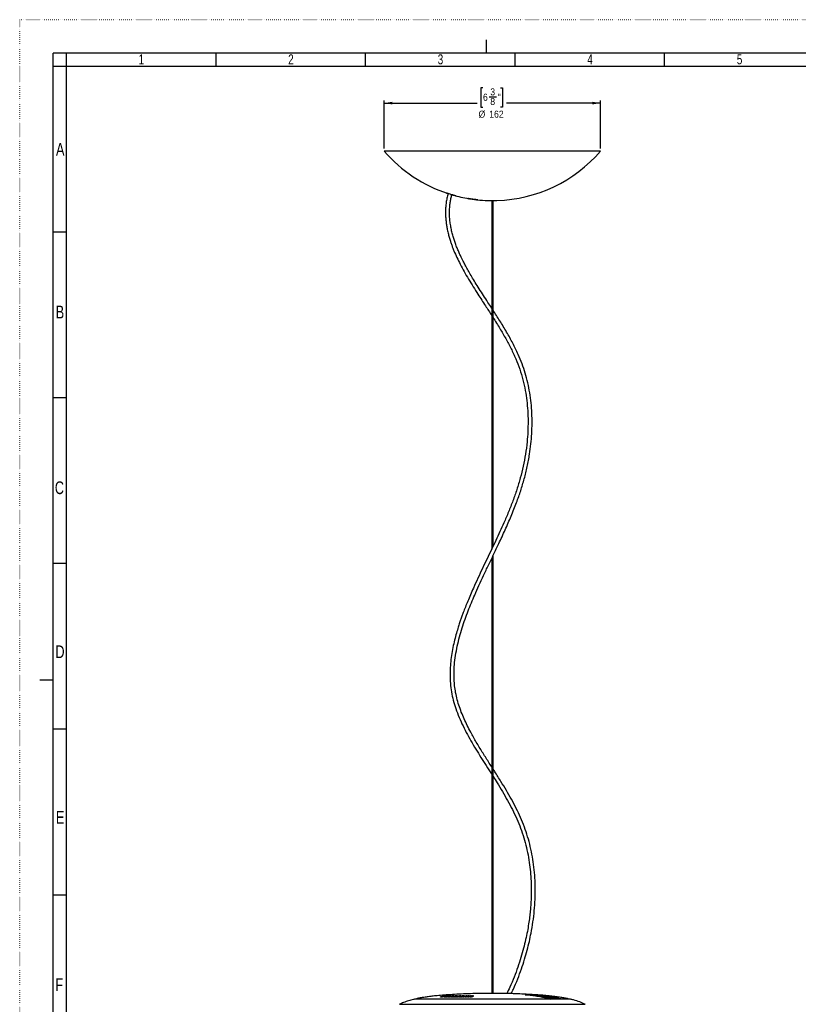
# Model space of a CAD drawing. Extents: x 0 to 594, y 0 to 841.
# Tile 16 of 17: x 0 to 291, y 473 to 841. Entities that reach past the tile are written whole.
import ezdxf

# ---------------------------------------------------------------- set-up
doc = ezdxf.new("R2010")
doc.units = 0
doc.linetypes.add('SLD-PUNTI', pattern=[0.635, 0, -0.635])
doc.linetypes.add('SLD-SOLIDO', pattern=[0])
doc.layers.get('0').update_dxf_attribs({"linetype": 'CONTINUOUS'})
doc.layers.add('FORMAT', color=7, linetype='SLD-SOLIDO')
doc.styles.add('SLDTEXTSTYLE2', font='ARIALN.TTF', dxfattribs={"width": 0.87})
doc.styles.add('SLDTEXTSTYLE3', font='GOTHIC.TTF', dxfattribs={"width": 0.913})
doc.dimstyles.new('SLDDIMSTYLE0', dxfattribs={"dimtxt": 2.645833, "dimasz": 3, "dimexe": 0, "dimexo": 0.0625, "dimgap": 0.661458, "dimtad": 0, "dimdec": 0, "dimlfac": 2, "dimrnd": 1e-09, "dimzin": 12, "dimtxsty": 'SLDTEXTSTYLE3', "dimsah": 1, "dimcen": 0.09, "dimazin": 3, "dimtfac": 1, "dimtdec": 0, "dimtofl": 0, "dimtmove": 0, "dimatfit": 3, "dimtolj": 1, "dimtzin": 12})

# ---------------------------------------------------------------- blocks, each defined once
blk = doc.blocks.new('_D_2')
at = {"layer": 'FORMAT', "color": 7}
for p, q in [((173.33, 815.46), (172.52, 815.46)), ((172.52, 815.46), (172.52, 808.33)), ((179.89, 815.46), (180.69, 815.46)), ((180.69, 815.46), (180.69, 808.33)), ((136.4, 792.79), (136.4, 810.79)), ((175.67, 812.17), (178.41, 812.17)), ((217.28, 792.79), (217.28, 810.79)), ((136.4, 809.79), (171.14, 809.79)), ((172.52, 808.33), (173.33, 808.33)), ((180.69, 808.33), (179.89, 808.33)), ((217.28, 809.79), (182.07, 809.79))]:
    blk.add_line(p, q, dxfattribs=at)
for points in [[(136.4, 809.79), (139.4, 809.29), (139.4, 810.29)], [(217.28, 809.79), (214.28, 810.29), (214.28, 809.29)]]:
    blk.add_solid(points, dxfattribs=at)
at = {"layer": 'FORMAT', "color": 7, "attachment_point": 1, "style": 'SLDTEXTSTYLE3'}
for s, insert, char_height in [('3', (176.06, 815.32), 2.65), ('6', (173.33, 813.32), 2.65), ('8', (176.06, 811.71), 2.65), ('"', (178.8, 813.32), 2.65), ('%%c', (171.68, 806.97), 2.646), ('162', (175.67, 806.97), 2.646)]:
    blk.add_mtext(s, dxfattribs=dict(at, insert=insert, char_height=char_height))

msp = doc.modelspace()

# ---------------------------------------------------------------- linework, layer by layer
at = {"color": 7, "linetype": 'SLD-PUNTI'}
for p in [(0, 0), (594.5, 841)]:
    msp.add_line(p, (0, 841), dxfattribs=at)
at = {"color": 7, "linetype": 'SLD-SOLIDO'}
for p, q in [((174.5, 833.5), (174.5, 828.5)), ((12.5, 12.5), (12.5, 828.5)), ((582, 828.5), (12.5, 828.5)), ((17.5, 823.5), (17.5, 828.5)), ((73.45, 823.5), (73.45, 828.5)), ((129.4, 823.5), (129.4, 828.5)), ((185.35, 823.5), (185.35, 828.5)), ((241.3, 823.5), (241.3, 828.5)), ((17.5, 823.5), (12.5, 823.5)), ((17.5, 17.5), (17.5, 823.5)), ((577, 823.5), (17.5, 823.5)), ((217.28, 791.79), (136.4, 791.79)), ((175.14, 773.32), (177.02, 773.32)), ((176.59, 773.32), (176.59, 642.91)), ((177.02, 773.32), (178.54, 773.32)), ((177.09, 643.96), (177.09, 773.32)), ((17.5, 761.5), (12.5, 761.5)), ((17.5, 699.5), (12.5, 699.5)), ((17.5, 637.5), (12.5, 637.5)), ((176.59, 639.43), (176.59, 476.68)), ((177.09, 476.68), (177.09, 640.48)), ((7.5, 594), (12.5, 594)), ((17.5, 575.5), (12.5, 575.5)), ((17.5, 513.5), (12.5, 513.5)), ((157.45, 475.27), (157.45, 475.38)), ((157.75, 475.28), (157.75, 475.38)), ((158.71, 475.45), (158.71, 475.55)), ((158.94, 475.45), (158.71, 475.45)), ((158.78, 475.4), (158.78, 475.27)), ((159.07, 475.48), (159.07, 475.55)), ((159.42, 475.54), (159.42, 475.61)), ((159.59, 475.59), (159.42, 475.57)), ((159.59, 475.59), (159.59, 475.69)), ((159.71, 475.59), (159.59, 475.59)), ((160.07, 475.39), (159.97, 475.38)), ((160.07, 475.4), (160.06, 475.27)), ((160.08, 475.66), (160.08, 475.69)), ((161.02, 475.56), (160.64, 475.5)), ((160.69, 475.44), (160.69, 475.5)), ((161.28, 475.67), (161.28, 475.75)), ((161.45, 475.4), (161.45, 475.27)), ((161.88, 475.56), (161.88, 475.66)), ((162.06, 475.56), (161.88, 475.56)), ((162.23, 475.6), (162.23, 475.67)), ((162.44, 475.64), (162.44, 475.75)), ((162.6, 475.28), (162.61, 475.38)), ((162.88, 475.56), (162.7, 475.52)), ((162.88, 475.42), (162.88, 475.52)), ((162.97, 475.28), (162.97, 475.38)), ((163.03, 475.53), (163.04, 475.63)), ((163.38, 475.37), (163.38, 475.47)), ((163.45, 475.37), (163.38, 475.37)), ((163.39, 475.53), (163.39, 475.63)), ((163.45, 475.28), (163.45, 475.38)), ((163.74, 475.62), (163.74, 475.75)), ((163.82, 475.28), (163.82, 475.38)), ((164.16, 475.27), (164.16, 475.38)), ((165.05, 475.42), (164.56, 475.28)), ((164.56, 475.28), (164.56, 475.38)), ((164.97, 475.28), (164.97, 475.38)), ((165.01, 475.65), (165.01, 475.75)), ((165.12, 475.46), (165.12, 475.54)), ((165.37, 475.27), (165.37, 475.38)), ((165.69, 475.46), (165.69, 475.56)), ((165.74, 475.6), (165.74, 475.7)), ((165.78, 475.28), (165.79, 475.38)), ((166.19, 475.28), (166.19, 475.38)), ((166.47, 475.61), (166.47, 475.75)), ((166.71, 475.27), (166.71, 475.38)), ((167.63, 475.47), (167.09, 475.28)), ((167.09, 475.28), (167.09, 475.38)), ((167.44, 475.65), (167.44, 475.75)), ((167.55, 475.28), (167.55, 475.38)), ((167.92, 475.27), (167.92, 475.38)), ((168.19, 475.65), (168.15, 475.59)), ((168.19, 475.65), (168.19, 475.75)), ((168.46, 475.28), (168.46, 475.38)), ((168.89, 475.28), (168.88, 475.38)), ((169.01, 475.64), (169.01, 475.74)), ((169.82, 475.65), (169.82, 475.75)), ((178.82, 476.68), (174.46, 476.68)), ((179.71, 476.67), (178.82, 476.68)), ((189.34, 476.15), (191.58, 476.15)), ((198.47, 474.51), (147.69, 474.51)), ((196.8, 475.04), (196.35, 475.04)), ((203.13, 474.51), (203.09, 474.52)), ((206, 474.51), (203.11, 474.51)), ((203.11, 474.51), (203.13, 474.51))]:
    msp.add_line(p, q, dxfattribs=at)
at = {"color": 8, "linetype": 'SLD-SOLIDO'}
for p, q in [((158.97, 475.27), (158.98, 475.37)), ((159.38, 475.44), (159.38, 475.48)), ((159.97, 475.38), (159.97, 475.48)), ((160.25, 475.27), (160.25, 475.37)), ((160.41, 475.61), (160.4, 475.66)), ((161.02, 475.56), (161.01, 475.66)), ((161.26, 475.38), (161.26, 475.48)), ((161.61, 475.57), (161.61, 475.67)), ((161.71, 475.27), (161.71, 475.37)), ((161.93, 475.67), (161.93, 475.7)), ((162.01, 475.44), (162.01, 475.48)), ((162.67, 475.38), (162.67, 475.48)), ((162.88, 475.56), (162.88, 475.66)), ((163.23, 475.67), (163.23, 475.7)), ((163.52, 475.56), (163.52, 475.66)), ((165.86, 475.64), (165.86, 475.7)), ((166.3, 475.55), (166.29, 475.65)), ((178.82, 476.68), (174.46, 476.68)), ((191.79, 475.91), (190.95, 475.91)), ((191.79, 475.81), (191.79, 475.91)), ((192.45, 475.86), (192.45, 475.73)), ((142.09, 472.61), (180.53, 472.61)), ((198.5, 474.51), (147.65, 474.51)), ((148.24, 474.6), (197.66, 474.6)), ((180.53, 472.61), (211.59, 472.61)), ((197.2, 474.8), (198.45, 474.56)), ((198.12, 474.51), (197.84, 474.57)), ((202.89, 474.54), (198.49, 474.54)), ((202.86, 474.6), (205.44, 474.6)), ((206.03, 474.51), (203.14, 474.51))]:
    msp.add_line(p, q, dxfattribs=at)
at = {"color": 8, "linetype": 'SLD-SOLIDO', "flags": 128}
msp.add_lwpolyline([(192.57, 476.1), (192.55, 476.09), (192.53, 476.08), (192.51, 476.06), (192.49, 476.03), (192.48, 475.99), (192.46, 475.95), (192.45, 475.91), (192.45, 475.86)], dxfattribs=at)
at = {"color": 7, "linetype": 'SLD-SOLIDO', "flags": 128}
msp.add_lwpolyline([(197.64, 474.67), (197.67, 474.67), (197.68, 474.66)], dxfattribs=at)
at = {"color": 7, "linetype": 'SLD-SOLIDO'}
for centre, radius, start, end in [((176.84, 826.74), 53.44, 220.8322, 251.8874), ((176.84, 826.74), 53.44, 271.8228, 319.1678), ((176.84, 826.74), 53.44, 253.8875, 260.4817), ((176.84, 826.74), 53.44, 263.9057, 268.1772), ((147.69, 474.36), 0.15, 90, 101.6615), ((148.31, 474.36), 0.25, 106.4096, 141.9728), ((205.37, 474.36), 0.25, 38.0272, 73.5904), ((206, 474.36), 0.15, 78.3385, 90)]:
    msp.add_arc(centre, radius, start, end, dxfattribs=at)
at = {"color": 8, "linetype": 'SLD-SOLIDO'}
for centre, radius, start, end in [((189.32, 475.98), 0.169, 42.3269, 83.2152), ((191.55, 475.91), 0.238, 359.9766, 82.5036), ((197.58, 474.42), 0.198, 28.4974, 65.4447), ((198.46, 474.48), 0.0819, 97.3803, 153.7458), ((198.49, 474.45), 0.0903, 88.2493, 140.6189), ((202.54, 474.56), 0.114, 98.6632, 141.623), ((202.79, 474.38), 0.225, 42.6288, 71.6909)]:
    msp.add_arc(centre, radius, start, end, dxfattribs=at)
at = {"color": 7, "linetype": 'SLD-SOLIDO'}
for points, knots in [([(160.22, 775.9), (160.09, 775.35), (159.82, 774.27), (159.55, 772.61), (159.38, 771.01), (159.31, 769.37), (159.32, 767.7), (159.44, 766), (159.63, 764.43), (159.9, 762.82), (160.25, 761.22), (160.67, 759.64), (161.1, 758.25), (161.53, 756.98), (161.98, 755.75), (162.64, 754.1), (163.57, 752), (164.84, 749.41), (166.3, 746.71), (167.92, 743.91), (169.66, 741.08), (171.77, 737.76), (174.1, 734.19), (175.82, 731.54), (176.59, 730.34)], [0, 0, 0, 0, 0.0383409, 0.0752674, 0.1095193, 0.141434, 0.1784499, 0.2126493, 0.2443222, 0.2736754, 0.3094236, 0.3414516, 0.3698228, 0.394895, 0.4201388, 0.4464642, 0.4990215, 0.5556492, 0.6164027, 0.6811823, 0.7474078, 0.8133396, 0.9155233, 1, 1, 1, 1]), ([(160.23, 775.94), (160.2, 775.96), (160.08, 776), (159.91, 776.05), (159.76, 776.11), (159.68, 776.14), (159.68, 776.16), (159.73, 776.15), (159.86, 776.12), (160.05, 776.07), (160.37, 775.99), (160.88, 775.84), (161.56, 775.64), (162.22, 775.44), (162.68, 775.29), (162.95, 775.19), (163.1, 775.14), (163.18, 775.11), (163.18, 775.09), (163.13, 775.1), (163, 775.13), (162.81, 775.17), (162.49, 775.26), (162.09, 775.37), (161.77, 775.47), (161.67, 775.5)], [0, 0, 0, 0, 0.017511, 0.054189, 0.090962, 0.127304, 0.163969, 0.200532, 0.237194, 0.273584, 0.310228, 0.382951, 0.45572, 0.528517, 0.601498, 0.638065, 0.674758, 0.711184, 0.747792, 0.784418, 0.820884, 0.857493, 0.893926, 0.966637, 1, 1, 1, 1]), ([(160.25, 776.02), (160.25, 776.01), (160.23, 775.97), (160.23, 775.93), (160.22, 775.9)], [0, 0, 0, 0, 0.391255, 1, 1, 1, 1]), ([(176.59, 733.11), (176.13, 733.82), (175.11, 735.39), (173.54, 737.8), (171.95, 740.27), (170.48, 742.6), (169.19, 744.73), (168.06, 746.67), (167.24, 748.13), (166.68, 749.17), (166.3, 749.9), (165.88, 750.71), (165.4, 751.69), (164.85, 752.84), (164.25, 754.16), (163.62, 755.66), (163.03, 757.21), (162.49, 758.79), (162.02, 760.37), (161.59, 762.07), (161.22, 763.89), (160.97, 765.72), (160.82, 767.53), (160.79, 769.32), (160.88, 771.03), (161.07, 772.65), (161.33, 774.14), (161.57, 775.11), (161.69, 775.6)], [0, 0, 0, 0, 0.053759, 0.119165, 0.182827, 0.241341, 0.294484, 0.342156, 0.384358, 0.401114, 0.417184, 0.43625, 0.459252, 0.486098, 0.51668, 0.550879, 0.588575, 0.621182, 0.655947, 0.692907, 0.732182, 0.774008, 0.811097, 0.850585, 0.892951, 0.926984, 0.963295, 1, 1, 1, 1]), ([(171.37, 773.58), (171.37, 773.58), (171.36, 773.58), (171.32, 773.58), (171.28, 773.59), (171.2, 773.59), (171.14, 773.6), (171.02, 773.61), (170.95, 773.62), (170.79, 773.64), (170.71, 773.65), (170.52, 773.68), (170.42, 773.69), (170.11, 773.73), (169.89, 773.76), (169.56, 773.8), (169.44, 773.82), (169.22, 773.85), (169.11, 773.86), (168.9, 773.89), (168.8, 773.91), (168.6, 773.94), (168.51, 773.95), (168.34, 773.98), (168.26, 773.99), (168.13, 774.01), (168.06, 774.02), (167.96, 774.04), (167.92, 774.05), (167.85, 774.06), (167.83, 774.06), (167.82, 774.07)], [0, 0, 0, 0, 0.0625, 0.0625, 0.125, 0.125, 0.1875, 0.1875, 0.25, 0.25, 0.3125, 0.3125, 0.375, 0.375, 0.5, 0.5, 0.5625, 0.5625, 0.625, 0.625, 0.6875, 0.6875, 0.75, 0.75, 0.8125, 0.8125, 0.875, 0.875, 0.9375, 0.9375, 1, 1, 1, 1]), ([(167.86, 774.07), (167.86, 774.07), (167.9, 774.07), (168.08, 774.05), (168.47, 774), (169, 773.93), (169.6, 773.85), (170.21, 773.76), (170.75, 773.69), (171.15, 773.63), (171.34, 773.59), (171.36, 773.59), (171.36, 773.58)], [0, 0, 0, 0, 0.003483, 0.117909, 0.232864, 0.349489, 0.46822, 0.588593, 0.7094, 0.829212, 0.947059, 1, 1, 1, 1]), ([(167.87, 774.07), (167.87, 774.07), (167.86, 774.07), (167.87, 774.07), (167.88, 774.07)], [0, 0, 0, 0, 0.147052, 1, 1, 1, 1]), ([(177.09, 729.56), (177.96, 728.19), (179.6, 725.6), (181.86, 721.72), (183.87, 717.95), (185.63, 714.14), (187.13, 710.27), (188.32, 706.3), (189.18, 702.36), (189.76, 698.46), (190.1, 694.63), (190.22, 690.77), (190.14, 686.9), (189.84, 682.78), (189.28, 678.45), (188.43, 673.94), (187.34, 669.53), (186.04, 665.22), (184.55, 660.99), (182.91, 656.82), (181.27, 652.99), (179.67, 649.44), (178.13, 646.14), (176.52, 642.75), (174.85, 639.28), (173.13, 635.69), (171.41, 632.03), (169.89, 628.71), (168.63, 625.84), (167.63, 623.47), (166.75, 621.29), (166.04, 619.42), (165.45, 617.82), (164.94, 616.38), (164.43, 614.86), (163.84, 613.01), (163.19, 610.8), (162.52, 608.18), (161.91, 605.34), (161.42, 602.37), (161.09, 599.36), (160.97, 596.41), (161.04, 593.37), (161.37, 590.27), (161.99, 587.12), (162.88, 583.96), (164.04, 580.77), (165.46, 577.53), (167.05, 574.34), (168.79, 571.19), (170.64, 568.08), (172.56, 564.99), (174.52, 561.9), (175.87, 559.8), (176.56, 558.71), (176.59, 558.66)], [0, 0, 0, 0, 0.0266368, 0.0504938, 0.0738558, 0.0967967, 0.1194289, 0.1419876, 0.1647626, 0.1856509, 0.2066822, 0.2278139, 0.2489912, 0.2701474, 0.2954144, 0.3204408, 0.3451774, 0.3697101, 0.3941349, 0.41856, 0.4430698, 0.4624916, 0.4824266, 0.5029554, 0.5241116, 0.5459297, 0.5684077, 0.5907493, 0.6060569, 0.6201806, 0.6331008, 0.6448096, 0.65316, 0.6611987, 0.6699894, 0.6795655, 0.6931415, 0.7079584, 0.7239597, 0.7408835, 0.7574939, 0.7736236, 0.7893216, 0.8071747, 0.824616, 0.8417402, 0.86086, 0.8801335, 0.8995925, 0.9192335, 0.9390269, 0.958927, 0.978922, 0.9989708, 1, 1, 1, 1]), ([(176.59, 561.45), (176.2, 562.07), (175.02, 563.91), (173.08, 566.97), (170.83, 570.66), (168.96, 573.96), (167.45, 576.87), (166.27, 579.38), (165.21, 581.94), (164.28, 584.55), (163.52, 587.21), (162.98, 589.81), (162.64, 592.33), (162.49, 594.74), (162.49, 597.16), (162.65, 599.96), (163.03, 603.14), (163.69, 606.65), (164.54, 610.08), (165.52, 613.43), (166.61, 616.67), (167.77, 619.8), (168.98, 622.8), (170.32, 625.97), (171.84, 629.38), (173.57, 633.11), (175.42, 636.99), (177.32, 640.95), (179.42, 645.35), (181.64, 650.11), (183.89, 655.23), (185.83, 660.1), (187.47, 664.75), (188.82, 669.22), (189.94, 673.79), (190.75, 678.15), (191.28, 682.27), (191.6, 686.1), (191.72, 689.95), (191.65, 693.8), (191.37, 697.62), (190.87, 701.4), (190.14, 705.12), (189.18, 708.77), (187.97, 712.31), (186.43, 716.05), (184.51, 719.99), (182.18, 724.19), (179.69, 728.31), (177.94, 731.01), (177.09, 732.33)], [0, 0, 0, 0, 0.012082, 0.035847, 0.05947, 0.082845, 0.098007, 0.113136, 0.128235, 0.143317, 0.158418, 0.173596, 0.186675, 0.199938, 0.213164, 0.226333, 0.246004, 0.26558, 0.285027, 0.304232, 0.323033, 0.341354, 0.359124, 0.376464, 0.398035, 0.420682, 0.444264, 0.468662, 0.493113, 0.524399, 0.554954, 0.584904, 0.610245, 0.635657, 0.661277, 0.687217, 0.708149, 0.729172, 0.75023, 0.77127, 0.792246, 0.813121, 0.833869, 0.854476, 0.874934, 0.895307, 0.920803, 0.946972, 0.974155, 1, 1, 1, 1]), ([(183.9, 476.6), (184.17, 477.15), (185.04, 478.96), (186.32, 482.05), (187.72, 485.78), (188.9, 489.38), (189.88, 492.81), (190.68, 496.06), (191.42, 499.58), (192.07, 503.41), (192.57, 507.62), (192.86, 511.78), (192.93, 515.89), (192.79, 519.93), (192.43, 523.9), (191.87, 527.8), (191.08, 531.61), (190.09, 535.33), (188.88, 538.95), (187.44, 542.48), (185.8, 545.93), (184.01, 549.33), (182.08, 552.68), (179.99, 556.11), (178.31, 558.77), (177.31, 560.33), (177.09, 560.67)], [0, 0, 0, 0, 0.021158, 0.068567, 0.113751, 0.156575, 0.196938, 0.234765, 0.270153, 0.318474, 0.366084, 0.412946, 0.459038, 0.504369, 0.549056, 0.593146, 0.636681, 0.679722, 0.722343, 0.764932, 0.807768, 0.850867, 0.894187, 0.937638, 0.986369, 1, 1, 1, 1]), ([(177.09, 557.86), (177.59, 557.08), (178.78, 555.2), (180.61, 552.2), (182.55, 548.85), (184.36, 545.47), (186, 542.03), (187.44, 538.52), (188.64, 534.93), (189.62, 531.28), (190.38, 527.59), (190.91, 523.96), (191.24, 520.42), (191.4, 516.97), (191.4, 514.02), (191.32, 511.55), (191.2, 509.54), (191.02, 507.44), (190.77, 505.14), (190.41, 502.59), (189.93, 499.79), (189.3, 496.75), (188.51, 493.5), (187.54, 490.06), (186.37, 486.47), (184.98, 482.74), (183.61, 479.43), (182.63, 477.41), (182.26, 476.63)], [0, 0, 0, 0, 0.032419, 0.077757, 0.122772, 0.167393, 0.211688, 0.255679, 0.29953, 0.343372, 0.387266, 0.430892, 0.471268, 0.511334, 0.551094, 0.574381, 0.597559, 0.621469, 0.648209, 0.678442, 0.711701, 0.747965, 0.787199, 0.829346, 0.873493, 0.920258, 0.969489, 1, 1, 1, 1]), ([(174.47, 476.68), (174.03, 476.68), (172.37, 476.67), (169.56, 476.6), (166.08, 476.48), (162.78, 476.31), (159.69, 476.11), (157.02, 475.9), (154.78, 475.68), (152.94, 475.46), (151.32, 475.24), (149.92, 474.99), (148.92, 474.8), (148.39, 474.63), (148.25, 474.59)], [0, 0, 0, 0, 0.0509983, 0.1882829, 0.3206624, 0.44657, 0.5645538, 0.6731434, 0.7509291, 0.8213392, 0.883725, 0.937523, 0.9822943, 1, 1, 1, 1]), ([(159.05, 475.48), (158.99, 475.46), (158.93, 475.45), (158.83, 475.43), (158.8, 475.41), (158.78, 475.4), (158.78, 475.39), (158.79, 475.39), (158.8, 475.38), (158.85, 475.37), (158.91, 475.37), (158.98, 475.37)], [0, 0, 0, 0, 0.25, 0.25, 0.5, 0.5, 0.625, 0.625, 0.75, 0.75, 1, 1, 1, 1]), ([(158.97, 475.27), (158.93, 475.27), (158.84, 475.27), (158.78, 475.28), (158.78, 475.29), (158.79, 475.29)], [0, 0, 0, 0, 0.466541, 0.852448, 1, 1, 1, 1]), ([(159.97, 475.38), (159.9, 475.36), (159.83, 475.35), (159.67, 475.33), (159.58, 475.31), (159.44, 475.3), (159.39, 475.29), (159.3, 475.28), (159.25, 475.28), (159.12, 475.27), (159.04, 475.27), (158.97, 475.27)], [0, 0, 0, 0, 0.25, 0.25, 0.5, 0.5, 0.625, 0.625, 0.75, 0.75, 1, 1, 1, 1]), ([(158.98, 475.37), (159.01, 475.37), (159.04, 475.37), (159.12, 475.37), (159.16, 475.38), (159.3, 475.38), (159.39, 475.39), (159.53, 475.41), (159.58, 475.41), (159.67, 475.43), (159.71, 475.43), (159.83, 475.45), (159.9, 475.46), (159.97, 475.48)], [0, 0, 0, 0, 0.125, 0.125, 0.25, 0.25, 0.5, 0.5, 0.625, 0.625, 0.75, 0.75, 1, 1, 1, 1]), ([(159.38, 475.48), (159.35, 475.48), (159.33, 475.47), (159.29, 475.46), (159.27, 475.46), (159.24, 475.45), (159.24, 475.44), (159.26, 475.44), (159.28, 475.44), (159.31, 475.44)], [0, 0, 0, 0, 0.25, 0.25, 0.5, 0.5, 0.75, 0.75, 1, 1, 1, 1]), ([(159.31, 475.44), (159.33, 475.44), (159.36, 475.44), (159.43, 475.44), (159.46, 475.45), (159.53, 475.46), (159.56, 475.46), (159.61, 475.47), (159.64, 475.48), (159.66, 475.48)], [0, 0, 0, 0, 0.25, 0.25, 0.5, 0.5, 0.75, 0.75, 1, 1, 1, 1]), ([(160.32, 475.49), (160.26, 475.47), (160.21, 475.46), (160.12, 475.44), (160.09, 475.42), (160.06, 475.4), (160.06, 475.39), (160.11, 475.38), (160.13, 475.38), (160.18, 475.37), (160.22, 475.37), (160.25, 475.37)], [0, 0, 0, 0, 0.25, 0.25, 0.5, 0.5, 0.75, 0.75, 0.875, 0.875, 1, 1, 1, 1]), ([(160.25, 475.27), (160.21, 475.27), (160.13, 475.27), (160.07, 475.28), (160.07, 475.29), (160.07, 475.3)], [0, 0, 0, 0, 0.378157, 0.757124, 1, 1, 1, 1]), ([(161.09, 475.75), (161.06, 475.75), (161.02, 475.75), (160.94, 475.75), (160.9, 475.75), (160.77, 475.74), (160.68, 475.73), (160.54, 475.72), (160.49, 475.72), (160.4, 475.71), (160.36, 475.7), (160.24, 475.69), (160.17, 475.68), (160.1, 475.66)], [0, 0, 0, 0, 0.125, 0.125, 0.25, 0.25, 0.5, 0.5, 0.625, 0.625, 0.75, 0.75, 1, 1, 1, 1]), ([(160.25, 475.37), (160.29, 475.37), (160.33, 475.37), (160.41, 475.37), (160.46, 475.38), (160.59, 475.38), (160.69, 475.39), (160.88, 475.41), (160.97, 475.43), (161.12, 475.45), (161.19, 475.46), (161.26, 475.48)], [0, 0, 0, 0, 0.125, 0.125, 0.25, 0.25, 0.5, 0.5, 0.75, 0.75, 1, 1, 1, 1]), ([(161.26, 475.38), (161.19, 475.36), (161.13, 475.35), (161.01, 475.33), (160.96, 475.32), (160.88, 475.31), (160.83, 475.31), (160.74, 475.3), (160.69, 475.29), (160.59, 475.28), (160.55, 475.28), (160.46, 475.27), (160.41, 475.27), (160.33, 475.27), (160.29, 475.27), (160.25, 475.27)], [0, 0, 0, 0, 0.25, 0.25, 0.375, 0.375, 0.5, 0.5, 0.625, 0.625, 0.75, 0.75, 0.875, 0.875, 1, 1, 1, 1]), ([(160.77, 475.7), (160.74, 475.7), (160.71, 475.7), (160.65, 475.7), (160.61, 475.69), (160.54, 475.68), (160.51, 475.68), (160.46, 475.67), (160.43, 475.67), (160.4, 475.66)], [0, 0, 0, 0, 0.25, 0.25, 0.5, 0.5, 0.75, 0.75, 1, 1, 1, 1]), ([(160.58, 475.44), (160.56, 475.44), (160.55, 475.44), (160.53, 475.44), (160.52, 475.44), (160.52, 475.45), (160.53, 475.46), (160.58, 475.47), (160.63, 475.49), (160.69, 475.5)], [0, 0, 0, 0, 0.125, 0.125, 0.25, 0.25, 0.5, 0.5, 1, 1, 1, 1]), ([(160.91, 475.47), (160.89, 475.47), (160.86, 475.46), (160.81, 475.46), (160.78, 475.45), (160.72, 475.45), (160.69, 475.44), (160.63, 475.44), (160.6, 475.44), (160.58, 475.44)], [0, 0, 0, 0, 0.25, 0.25, 0.5, 0.5, 0.75, 0.75, 1, 1, 1, 1]), ([(160.7, 475.66), (160.73, 475.67), (160.79, 475.68), (160.83, 475.69), (160.83, 475.69), (160.83, 475.69)], [0, 0, 0, 0, 0.612585, 0.921527, 1, 1, 1, 1]), ([(161.29, 475.67), (161.24, 475.66), (161.2, 475.65), (161.12, 475.63), (161.09, 475.62), (161.03, 475.6), (161.02, 475.58), (161.03, 475.56), (161.05, 475.54), (161.05, 475.52), (161.04, 475.51), (160.99, 475.49), (160.96, 475.48), (160.91, 475.47)], [0, 0, 0, 0, 0.125, 0.125, 0.25, 0.25, 0.5, 0.5, 0.75, 0.75, 0.875, 0.875, 1, 1, 1, 1]), ([(161.01, 475.66), (161.09, 475.68), (161.21, 475.7), (161.29, 475.72), (161.28, 475.73), (161.27, 475.73)], [0, 0, 0, 0, 0.569031, 0.900381, 1, 1, 1, 1]), ([(161.26, 475.48), (161.3, 475.49), (161.35, 475.5), (161.42, 475.52), (161.44, 475.53), (161.51, 475.55), (161.52, 475.57), (161.51, 475.6), (161.49, 475.61), (161.49, 475.63), (161.5, 475.64), (161.52, 475.65), (161.53, 475.65), (161.57, 475.66), (161.59, 475.66), (161.61, 475.67)], [0, 0, 0, 0, 0.125, 0.125, 0.25, 0.25, 0.5, 0.5, 0.75, 0.75, 0.875, 0.875, 0.9375, 0.9375, 1, 1, 1, 1]), ([(161.61, 475.57), (161.59, 475.56), (161.57, 475.56), (161.54, 475.55), (161.52, 475.55), (161.5, 475.53), (161.49, 475.53), (161.49, 475.51), (161.51, 475.49), (161.52, 475.47), (161.51, 475.45), (161.45, 475.43), (161.42, 475.42), (161.35, 475.4), (161.31, 475.39), (161.26, 475.38)], [0, 0, 0, 0, 0.0625, 0.0625, 0.125, 0.125, 0.25, 0.25, 0.5, 0.5, 0.75, 0.75, 0.875, 0.875, 1, 1, 1, 1]), ([(162.26, 475.75), (162.19, 475.75), (162.11, 475.75), (161.98, 475.74), (161.94, 475.74), (161.85, 475.73), (161.8, 475.73), (161.71, 475.72), (161.66, 475.72), (161.58, 475.71), (161.54, 475.7), (161.42, 475.69), (161.35, 475.68), (161.29, 475.67)], [0, 0, 0, 0, 0.25, 0.25, 0.375, 0.375, 0.5, 0.5, 0.625, 0.625, 0.75, 0.75, 1, 1, 1, 1]), ([(161.65, 475.48), (161.59, 475.46), (161.54, 475.45), (161.47, 475.43), (161.45, 475.41), (161.45, 475.4), (161.46, 475.39), (161.48, 475.39), (161.5, 475.38), (161.57, 475.37), (161.64, 475.37), (161.71, 475.37)], [0, 0, 0, 0, 0.25, 0.25, 0.5, 0.5, 0.625, 0.625, 0.75, 0.75, 1, 1, 1, 1]), ([(161.71, 475.27), (161.65, 475.27), (161.55, 475.27), (161.46, 475.29), (161.46, 475.3), (161.45, 475.3)], [0, 0, 0, 0, 0.397222, 0.726158, 1, 1, 1, 1]), ([(161.61, 475.67), (161.63, 475.67), (161.65, 475.68), (161.7, 475.68), (161.73, 475.69), (161.79, 475.69), (161.82, 475.7), (161.88, 475.7), (161.91, 475.7), (161.93, 475.7)], [0, 0, 0, 0, 0.25, 0.25, 0.5, 0.5, 0.75, 0.75, 1, 1, 1, 1]), ([(161.88, 475.6), (161.88, 475.6), (161.86, 475.6), (161.82, 475.59), (161.76, 475.59), (161.69, 475.58), (161.64, 475.57), (161.61, 475.57)], [0, 0, 0, 0, 0.008779, 0.177426, 0.345824, 0.603216, 1, 1, 1, 1]), ([(161.71, 475.37), (161.75, 475.37), (161.79, 475.37), (161.87, 475.37), (161.92, 475.38), (162.05, 475.38), (162.15, 475.39), (162.28, 475.41), (162.32, 475.42), (162.4, 475.43), (162.44, 475.43), (162.55, 475.45), (162.61, 475.46), (162.67, 475.48)], [0, 0, 0, 0, 0.125, 0.125, 0.25, 0.25, 0.5, 0.5, 0.625, 0.625, 0.75, 0.75, 1, 1, 1, 1]), ([(162.61, 475.36), (162.54, 475.35), (162.43, 475.33), (162.21, 475.3), (162.01, 475.28), (161.83, 475.27), (161.75, 475.27), (161.71, 475.27)], [0, 0, 0, 0, 0.274896, 0.482654, 0.691966, 0.873885, 1, 1, 1, 1]), ([(161.93, 475.7), (161.96, 475.7), (161.98, 475.7), (161.99, 475.69), (161.99, 475.69), (161.96, 475.68), (161.92, 475.67), (161.88, 475.66)], [0, 0, 0, 0, 0.25, 0.25, 0.5, 0.5, 1, 1, 1, 1]), ([(161.99, 475.44), (161.96, 475.44), (161.94, 475.44), (161.91, 475.44), (161.9, 475.45), (161.92, 475.46), (161.94, 475.46), (161.97, 475.47), (161.99, 475.48), (162.01, 475.48)], [0, 0, 0, 0, 0.25, 0.25, 0.5, 0.5, 0.75, 0.75, 1, 1, 1, 1]), ([(162.3, 475.48), (162.28, 475.47), (162.26, 475.47), (162.22, 475.46), (162.2, 475.45), (162.14, 475.45), (162.11, 475.44), (162.05, 475.44), (162.02, 475.44), (161.99, 475.44)], [0, 0, 0, 0, 0.25, 0.25, 0.5, 0.5, 0.75, 0.75, 1, 1, 1, 1]), ([(162.23, 475.67), (162.28, 475.68), (162.33, 475.69), (162.4, 475.71), (162.42, 475.72), (162.45, 475.73), (162.44, 475.74), (162.38, 475.75), (162.33, 475.75), (162.26, 475.75)], [0, 0, 0, 0, 0.25, 0.25, 0.5, 0.5, 0.75, 0.75, 1, 1, 1, 1]), ([(163.5, 475.75), (163.46, 475.75), (163.43, 475.75), (163.34, 475.75), (163.3, 475.75), (163.16, 475.74), (163.07, 475.73), (162.93, 475.72), (162.89, 475.72), (162.81, 475.71), (162.77, 475.7), (162.66, 475.69), (162.59, 475.68), (162.54, 475.66)], [0, 0, 0, 0, 0.125, 0.125, 0.25, 0.25, 0.5, 0.5, 0.625, 0.625, 0.75, 0.75, 1, 1, 1, 1]), ([(162.88, 475.66), (162.9, 475.67), (162.92, 475.67), (162.97, 475.68), (163, 475.68), (163.06, 475.69), (163.1, 475.7), (163.17, 475.7), (163.2, 475.7), (163.23, 475.7)], [0, 0, 0, 0, 0.25, 0.25, 0.5, 0.5, 0.75, 0.75, 1, 1, 1, 1]), ([(163.03, 475.59), (163.02, 475.59), (162.96, 475.58), (162.92, 475.57), (162.88, 475.56)], [0, 0, 0, 0, 0.20362, 1, 1, 1, 1]), ([(163.29, 475.69), (163.29, 475.69), (163.29, 475.69), (163.27, 475.68), (163.23, 475.67), (163.2, 475.66), (163.18, 475.66)], [0, 0, 0, 0, 0.023231, 0.33998, 0.665777, 1, 1, 1, 1]), ([(163.52, 475.66), (163.58, 475.67), (163.63, 475.68), (163.7, 475.7), (163.73, 475.71), (163.74, 475.73), (163.74, 475.73), (163.72, 475.74), (163.71, 475.74), (163.64, 475.75), (163.58, 475.75), (163.5, 475.75)], [0, 0, 0, 0, 0.25, 0.25, 0.5, 0.5, 0.625, 0.625, 0.75, 0.75, 1, 1, 1, 1]), ([(163.73, 475.62), (163.74, 475.62), (163.75, 475.61), (163.68, 475.59), (163.58, 475.57), (163.52, 475.56)], [0, 0, 0, 0, 0.074561, 0.507463, 1, 1, 1, 1]), ([(165.12, 475.54), (165.14, 475.54), (165.15, 475.54), (165.17, 475.54), (165.19, 475.54), (165.21, 475.54), (165.23, 475.54), (165.25, 475.54), (165.27, 475.54), (165.29, 475.54)], [0.0000315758, 0.0000315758, 0.0000315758, 0.0000315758, 0.000131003, 0.000131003, 0.000131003, 0.0002620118, 0.0002620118, 0.0002620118, 0.0004023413, 0.0004023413, 0.0004023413, 0.0004023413]), ([(165.45, 475.6), (165.47, 475.6), (165.49, 475.6), (165.54, 475.6), (165.56, 475.6), (165.61, 475.6), (165.64, 475.6), (165.69, 475.61), (165.71, 475.61), (165.77, 475.62), (165.8, 475.62), (165.86, 475.64), (165.88, 475.64), (165.91, 475.65)], [0, 0, 0, 0, 0.125, 0.125, 0.25, 0.25, 0.375, 0.375, 0.5, 0.5, 0.75, 0.75, 1, 1, 1, 1]), ([(165.69, 475.56), (165.76, 475.56), (165.83, 475.57), (165.95, 475.58), (166.01, 475.59), (166.15, 475.61), (166.23, 475.63), (166.29, 475.65)], [0, 0, 0, 0, 0.25, 0.25, 0.5, 0.5, 1, 1, 1, 1]), ([(166.3, 475.55), (166.23, 475.53), (166.16, 475.51), (166.01, 475.49), (165.95, 475.48), (165.83, 475.47), (165.76, 475.46), (165.69, 475.46)], [0, 0, 0, 0, 0.5, 0.5, 0.75, 0.75, 1, 1, 1, 1]), ([(165.91, 475.65), (165.93, 475.65), (165.96, 475.66), (165.99, 475.67), (166.01, 475.68), (166.02, 475.68), (166.02, 475.69), (166, 475.69), (165.99, 475.69), (165.95, 475.7), (165.9, 475.7), (165.86, 475.7)], [0, 0, 0, 0, 0.25, 0.25, 0.5, 0.5, 0.625, 0.625, 0.75, 0.75, 1, 1, 1, 1]), ([(166.29, 475.65), (166.35, 475.66), (166.39, 475.67), (166.45, 475.7), (166.47, 475.71), (166.46, 475.72), (166.45, 475.73), (166.4, 475.73), (166.37, 475.74), (166.3, 475.74), (166.26, 475.74), (166.18, 475.75), (166.13, 475.75), (166.08, 475.75)], [0, 0, 0, 0, 0.25, 0.25, 0.5, 0.5, 0.625, 0.625, 0.75, 0.75, 0.875, 0.875, 1, 1, 1, 1]), ([(166.46, 475.61), (166.46, 475.6), (166.44, 475.58), (166.35, 475.56), (166.3, 475.55)], [0, 0, 0, 0, 0.374945, 1, 1, 1, 1]), ([(205.44, 474.59), (205.26, 474.64), (204.66, 474.83), (203.51, 475.04), (201.93, 475.3), (200.09, 475.54), (197.99, 475.77), (195.68, 475.98), (193.06, 476.18), (190.17, 476.35), (187.02, 476.5), (183.73, 476.61), (181.27, 476.67), (179.92, 476.67), (179.71, 476.68)], [0, 0, 0, 0, 0.021823, 0.072988, 0.135032, 0.207323, 0.289067, 0.379387, 0.477368, 0.592873, 0.715259, 0.843278, 0.975581, 1, 1, 1, 1]), ([(189.42, 476.1), (189.39, 476.1), (189.32, 476.11), (189.26, 476.11), (189.22, 476.12), (189.23, 476.12), (189.23, 476.12)], [0, 0, 0, 0, 0.214402, 0.674025, 0.918757, 1, 1, 1, 1]), ([(197.64, 474.67), (197.3, 474.79), (196.96, 474.89), (196.28, 475.07), (195.94, 475.14), (194.92, 475.36), (194.23, 475.48), (192.85, 475.69), (192.17, 475.78), (190.79, 475.95), (190.1, 476.03), (189.41, 476.1)], [0, 0, 0, 0, 0.125, 0.125, 0.25, 0.25, 0.5, 0.5, 0.75, 0.75, 1, 1, 1, 1]), ([(147.68, 474.49), (147.55, 474.47), (146.8, 474.36), (145.45, 473.94), (143.72, 473.34), (142.63, 472.85), (142.13, 472.62)], [0, 0, 0, 0, 0.068165, 0.389584, 0.716143, 1, 1, 1, 1]), ([(202.75, 474.58), (201.77, 474.78), (200.78, 474.9), (199.29, 475), (198.79, 475.02), (197.8, 475.04), (197.3, 475.04), (196.8, 475.04)], [0, 0, 0, 0, 0.5, 0.5, 0.75, 0.75, 1, 1, 1, 1]), ([(197.88, 474.51), (197.88, 474.52), (197.86, 474.55), (197.82, 474.59), (197.76, 474.63), (197.71, 474.65), (197.68, 474.66)], [0, 0, 0, 0, 0.120659, 0.351338, 0.597178, 1, 1, 1, 1]), ([(198.5, 474.51), (198.5, 474.51), (198.49, 474.51), (198.48, 474.51), (198.47, 474.51), (198.46, 474.51)], [0, 0, 0, 0, 0.024877, 0.548118, 1, 1, 1, 1]), ([(198.5, 474.51), (198.49, 474.51), (198.49, 474.51), (198.48, 474.51), (198.47, 474.51)], [0, 0, 0, 0, 0.338938, 1, 1, 1, 1]), ([(203.12, 474.51), (203.13, 474.51), (203.13, 474.51), (203.13, 474.51), (203.14, 474.51)], [0, 0, 0, 0, 0.316106, 1, 1, 1, 1]), ([(211.57, 472.61), (210.9, 472.91), (209.48, 473.53), (207.62, 474.17), (206.41, 474.4), (206, 474.48)], [0, 0, 0, 0, 0.3753831, 0.7865945, 1, 1, 1, 1])]:
    msp.add_open_spline(points, degree=3, knots=knots, dxfattribs=at)
for points in [[(160.23, 775.94), (160.24, 775.94), (160.24, 775.94), (160.24, 775.94), (160.25, 775.94)], [(159.65, 475.74), (158.92, 475.64), (158.18, 475.52), (157.45, 475.38)], [(157.45, 475.38), (157.55, 475.38), (157.65, 475.38), (157.75, 475.38)], [(157.75, 475.28), (157.65, 475.28), (157.55, 475.28), (157.45, 475.27)], [(157.75, 475.38), (158.07, 475.44), (158.39, 475.5), (158.71, 475.55)], [(158.71, 475.45), (158.39, 475.4), (158.07, 475.34), (157.75, 475.28)], [(158.71, 475.55), (158.83, 475.55), (158.95, 475.55), (159.07, 475.55)], [(160.1, 475.66), (159.75, 475.61), (159.4, 475.54), (159.05, 475.48)], [(159.06, 475.61), (159.23, 475.64), (159.41, 475.67), (159.59, 475.69)], [(159.42, 475.61), (159.3, 475.61), (159.18, 475.61), (159.06, 475.61)], [(159.07, 475.55), (159.19, 475.57), (159.3, 475.59), (159.42, 475.61)], [(160.4, 475.66), (160.06, 475.61), (159.72, 475.55), (159.38, 475.48)], [(159.59, 475.69), (159.75, 475.69), (159.92, 475.69), (160.08, 475.69)], [(160.42, 475.74), (160.16, 475.75), (159.91, 475.75), (159.65, 475.74)], [(159.66, 475.48), (160.01, 475.55), (160.35, 475.61), (160.7, 475.66)], [(159.97, 475.48), (160.32, 475.54), (160.67, 475.61), (161.01, 475.66)], [(160.08, 475.69), (160.19, 475.71), (160.31, 475.73), (160.42, 475.74)], [(160.69, 475.5), (160.57, 475.49), (160.44, 475.49), (160.32, 475.49)], [(160.83, 475.7), (160.82, 475.7), (160.8, 475.7), (160.77, 475.7)], [(161.26, 475.74), (161.23, 475.75), (161.17, 475.75), (161.09, 475.75)], [(162.54, 475.66), (162.24, 475.61), (161.94, 475.54), (161.65, 475.48)], [(161.88, 475.66), (162, 475.66), (162.11, 475.67), (162.23, 475.67)], [(162.01, 475.48), (162.3, 475.55), (162.59, 475.61), (162.88, 475.66)], [(162.52, 475.52), (162.45, 475.51), (162.37, 475.49), (162.3, 475.48)], [(162.88, 475.52), (162.76, 475.52), (162.64, 475.52), (162.52, 475.52)], [(162.97, 475.28), (162.85, 475.28), (162.73, 475.28), (162.6, 475.28)], [(164.56, 475.75), (163.91, 475.64), (163.26, 475.52), (162.61, 475.38)], [(162.61, 475.38), (162.73, 475.38), (162.85, 475.38), (162.97, 475.38)], [(162.67, 475.48), (162.74, 475.49), (162.81, 475.51), (162.88, 475.52)], [(162.97, 475.38), (163.11, 475.41), (163.24, 475.44), (163.38, 475.47)], [(163.38, 475.37), (163.24, 475.34), (163.11, 475.31), (162.97, 475.28)], [(163.39, 475.53), (163.27, 475.53), (163.15, 475.53), (163.03, 475.53)], [(163.18, 475.66), (163.13, 475.65), (163.08, 475.64), (163.04, 475.63)], [(163.04, 475.63), (163.15, 475.63), (163.27, 475.63), (163.39, 475.63)], [(163.23, 475.7), (163.25, 475.7), (163.27, 475.7), (163.28, 475.7)], [(163.38, 475.47), (163.5, 475.47), (163.62, 475.47), (163.73, 475.47)], [(163.39, 475.63), (163.43, 475.64), (163.48, 475.65), (163.52, 475.66)], [(163.52, 475.56), (163.48, 475.55), (163.43, 475.54), (163.39, 475.53)], [(163.73, 475.47), (163.64, 475.44), (163.54, 475.41), (163.45, 475.38)], [(163.45, 475.38), (163.57, 475.38), (163.69, 475.38), (163.82, 475.38)], [(163.82, 475.28), (163.69, 475.28), (163.57, 475.28), (163.45, 475.28)], [(164.43, 475.67), (164.18, 475.63), (163.93, 475.58), (163.68, 475.53)], [(163.68, 475.53), (163.77, 475.53), (163.85, 475.53), (163.93, 475.53)], [(163.82, 475.38), (164.21, 475.52), (164.61, 475.64), (165.01, 475.75)], [(165.01, 475.65), (164.61, 475.54), (164.21, 475.42), (163.82, 475.28)], [(163.93, 475.53), (164.1, 475.58), (164.26, 475.63), (164.43, 475.67)], [(165.56, 475.74), (165.1, 475.64), (164.63, 475.52), (164.16, 475.38)], [(164.16, 475.38), (164.29, 475.38), (164.43, 475.38), (164.56, 475.38)], [(164.56, 475.28), (164.43, 475.28), (164.29, 475.27), (164.16, 475.27)], [(165.01, 475.75), (164.86, 475.75), (164.71, 475.75), (164.56, 475.75)], [(164.56, 475.38), (164.75, 475.44), (164.93, 475.49), (165.12, 475.54)], [(165.29, 475.54), (165.18, 475.49), (165.08, 475.44), (164.97, 475.38)], [(164.97, 475.38), (165.11, 475.38), (165.24, 475.38), (165.37, 475.38)], [(165.37, 475.27), (165.24, 475.27), (165.1, 475.28), (164.97, 475.28)], [(165.74, 475.7), (165.6, 475.66), (165.47, 475.63), (165.33, 475.6)], [(165.33, 475.6), (165.37, 475.6), (165.41, 475.6), (165.45, 475.6)], [(165.37, 475.38), (165.48, 475.44), (165.59, 475.5), (165.69, 475.56)], [(165.69, 475.46), (165.59, 475.4), (165.48, 475.34), (165.37, 475.27)], [(166.08, 475.75), (165.91, 475.75), (165.74, 475.75), (165.56, 475.74)], [(165.86, 475.7), (165.82, 475.7), (165.78, 475.7), (165.74, 475.7)], [(166.19, 475.28), (166.06, 475.28), (165.92, 475.28), (165.78, 475.28)], [(167.04, 475.75), (166.62, 475.64), (166.2, 475.52), (165.79, 475.38)], [(165.79, 475.38), (165.92, 475.38), (166.06, 475.38), (166.19, 475.38)], [(166.19, 475.38), (166.61, 475.52), (167.02, 475.64), (167.44, 475.75)], [(167.44, 475.65), (167.02, 475.54), (166.61, 475.42), (166.19, 475.28)], [(167.82, 475.74), (167.45, 475.64), (167.08, 475.52), (166.71, 475.38)], [(166.71, 475.38), (166.84, 475.38), (166.97, 475.38), (167.09, 475.38)], [(167.09, 475.28), (166.97, 475.28), (166.84, 475.27), (166.71, 475.27)], [(167.44, 475.75), (167.31, 475.75), (167.17, 475.75), (167.04, 475.75)], [(167.09, 475.38), (167.31, 475.46), (167.53, 475.54), (167.74, 475.61)], [(167.74, 475.61), (167.68, 475.54), (167.62, 475.46), (167.55, 475.38)], [(167.55, 475.38), (167.67, 475.38), (167.8, 475.38), (167.92, 475.38)], [(167.92, 475.27), (167.8, 475.27), (167.67, 475.28), (167.55, 475.28)], [(168.19, 475.75), (168.07, 475.75), (167.94, 475.75), (167.82, 475.74)], [(167.92, 475.38), (168.28, 475.52), (168.64, 475.64), (169.01, 475.74)], [(169.01, 475.64), (168.65, 475.54), (168.28, 475.42), (167.92, 475.27)], [(168.04, 475.56), (168.09, 475.63), (168.14, 475.69), (168.19, 475.75)], [(168.64, 475.75), (168.44, 475.69), (168.24, 475.63), (168.04, 475.56)], [(169.41, 475.75), (169.09, 475.64), (168.77, 475.52), (168.46, 475.38)], [(168.46, 475.38), (168.6, 475.38), (168.74, 475.38), (168.88, 475.38)], [(168.89, 475.28), (168.74, 475.28), (168.6, 475.28), (168.46, 475.28)], [(169.01, 475.74), (168.89, 475.75), (168.76, 475.75), (168.64, 475.75)], [(168.88, 475.38), (169.2, 475.52), (169.51, 475.64), (169.82, 475.75)], [(169.82, 475.65), (169.51, 475.54), (169.2, 475.42), (168.89, 475.28)], [(169.82, 475.75), (169.68, 475.75), (169.54, 475.75), (169.41, 475.75)], [(202.84, 474.56), (202.81, 474.56), (202.78, 474.57), (202.75, 474.58)], [(202.89, 474.54), (202.87, 474.55), (202.85, 474.55), (202.84, 474.56)], [(203.04, 474.52), (203, 474.53), (202.95, 474.54), (202.89, 474.54)]]:
    msp.add_open_spline(points, degree=3, dxfattribs=at)
at = {"color": 8, "linetype": 'SLD-SOLIDO'}
for points, knots in [([(167.82, 774.07), (167.82, 774.07), (167.81, 774.07), (167.85, 774.07), (167.86, 774.07)], [0, 0, 0, 0, 0.60951, 1, 1, 1, 1]), ([(189.41, 476.1), (189.33, 476.1), (189.27, 476.11), (189.19, 476.12), (189.16, 476.13), (189.15, 476.14), (189.16, 476.14), (189.17, 476.14), (189.18, 476.14), (189.21, 476.15), (189.23, 476.15), (189.28, 476.15), (189.31, 476.15), (189.34, 476.15)], [0, 0, 0, 0, 0.25, 0.25, 0.5, 0.5, 0.625, 0.625, 0.75, 0.75, 0.875, 0.875, 1, 1, 1, 1]), ([(191.58, 476.15), (191.62, 476.15), (191.68, 476.15), (191.83, 476.14), (191.92, 476.14), (192.05, 476.13), (192.1, 476.13), (192.2, 476.12), (192.25, 476.12), (192.39, 476.11), (192.49, 476.1), (192.57, 476.1)], [0, 0, 0, 0, 0.25, 0.25, 0.5, 0.5, 0.625, 0.625, 0.75, 0.75, 1, 1, 1, 1]), ([(192.45, 475.86), (192.39, 475.87), (192.33, 475.88), (192.2, 475.89), (192.13, 475.9), (191.95, 475.91), (191.84, 475.92), (191.79, 475.91)], [0, 0, 0, 0, 0.25, 0.25, 0.5, 0.5, 1, 1, 1, 1]), ([(200.23, 474.92), (199.67, 475.02), (198.46, 475.22), (196.61, 475.46), (194.58, 475.68), (193.19, 475.8), (192.45, 475.86)], [0, 0, 0, 0, 0.219001, 0.465964, 0.713037, 1, 1, 1, 1]), ([(192.57, 476.1), (193.41, 476.03), (194.24, 475.95), (195.91, 475.78), (196.74, 475.69), (198.4, 475.48), (199.24, 475.36), (200.47, 475.14), (200.89, 475.07), (201.71, 474.89), (202.12, 474.79), (202.52, 474.67)], [0, 0, 0, 0, 0.25, 0.25, 0.5, 0.5, 0.75, 0.75, 0.875, 0.875, 1, 1, 1, 1]), ([(197.66, 474.6), (197.71, 474.6), (197.73, 474.61), (197.72, 474.63), (197.69, 474.65), (197.64, 474.67)], [0, 0, 0, 0, 0.5, 0.5, 1, 1, 1, 1]), ([(202.52, 474.67), (202.58, 474.65), (202.65, 474.63), (202.78, 474.61), (202.83, 474.6), (202.86, 474.6)], [0, 0, 0, 0, 0.5, 0.5, 1, 1, 1, 1])]:
    msp.add_open_spline(points, degree=3, knots=knots, dxfattribs=at)
for points in [[(198.45, 474.56), (198.47, 474.55), (198.48, 474.55), (198.49, 474.54)], [(198.49, 474.54), (198.52, 474.54), (198.52, 474.53), (198.52, 474.52)], [(198.52, 474.52), (198.52, 474.52), (198.51, 474.51), (198.5, 474.51)], [(203.14, 474.51), (203.11, 474.51), (203.08, 474.52), (203.04, 474.52)]]:
    msp.add_open_spline(points, degree=3, dxfattribs=at)

# ---------------------------------------------------------------- texts
at = {"color": 7, "linetype": 'CONTINUOUS', "attachment_point": 2, "style": 'SLDTEXTSTYLE2'}
for s, insert, char_height in [('1', (45.53, 828.03), 3.7), ('2', (101.48, 828.03), 3.7), ('3', (157.43, 828.03), 3.7), ('4', (213.38, 828.03), 3.7), ('5', (269.33, 828.03), 3.7), ('A', (15.17, 794.91), 4.76), ('B', (15.06, 734), 4.76), ('C', (14.86, 668.27), 4.76), ('D', (15.07, 606.91), 4.76), ('E', (15.13, 544.95), 4.76), ('F', (14.81, 482.31), 4.76)]:
    msp.add_mtext(s, dxfattribs=dict(at, insert=insert, char_height=char_height))

# ---------------------------------------------------------------- dimensions: what is measured, and where the dimension line sits
at = {"layer": 'FORMAT', "color": 7}
dim = msp.add_linear_dim(base=(136.4, 809.79), p1=(217.28, 791.79), p2=(136.4, 791.79), text='%%c<>', dimstyle='SLDDIMSTYLE0', dxfattribs=at)
dim.commit()
dim.dimension.update_dxf_attribs({"geometry": '_D_2', "text_midpoint": (176.61, 809.79), "dimtype": 160})

doc.saveas('drawing.dxf')
